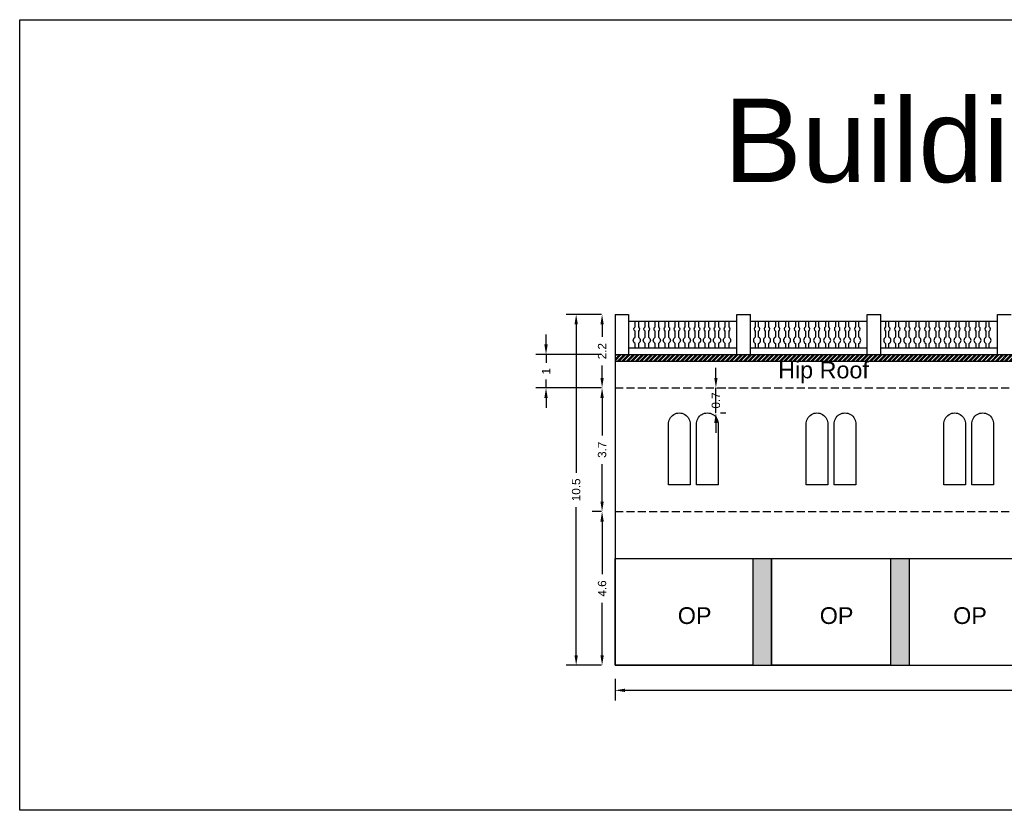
# Model space of a CAD drawing. Header units: metres. Extents: x 3416658 to 3417184, y -6712896 to -6712690.
# Tile 26 of 58: x 3416810 to 3416839, y -6712714 to -6712690. Entities that reach past the tile are written whole.
import ezdxf

# ---------------------------------------------------------------- set-up
doc = ezdxf.new("R2010")
doc.units = ezdxf.units.M
doc.linetypes.add('ACAD_ISO02W100', pattern=[15, 12, -3])
doc.layers.add('Dotted', color=7, linetype='ACAD_ISO02W100', plot=False)
doc.styles.get("Standard").update_dxf_attribs({"font": 'arial.ttf'})
doc.dimstyles.new('ISO-25', dxfattribs={"dimtxt": 0.25, "dimasz": 0.3, "dimexe": 0.3, "dimexo": 0.4, "dimgap": 0.2, "dimtad": 0, "dimdec": 1, "dimdsep": 46, "dimtxsty": 'Standard', "dimcen": 2.5, "dimadec": 0, "dimazin": 0, "dimtfac": 1, "dimtdec": 1, "dimtmove": 0, "dimatfit": 3, "dimfxl": 1, "dimarcsym": 0})

# ---------------------------------------------------------------- blocks, each defined once
blk = doc.blocks.new('*D26')
at = {"color": 0, "lineweight": -2, "transparency": 16777216}
for p, q in [((3416826.963, -6712698.9), (3416826.676, -6712698.9)), ((3416826.976, -6712699.2), (3416826.976, -6712699.572)), ((3416826.976, -6712700.8), (3416826.976, -6712700.429)), ((3416826.963, -6712701.1), (3416826.676, -6712701.1))]:
    blk.add_line(p, q, dxfattribs=at)
at = {"color": 0, "transparency": 16777216}
for points in [[(3416826.926, -6712699.2), (3416827.026, -6712699.2), (3416826.976, -6712698.9)], [(3416826.926, -6712700.8), (3416827.026, -6712700.8), (3416826.976, -6712701.1)]]:
    blk.add_solid(points, dxfattribs=at)
at = {"layer": 'Defpoints', "color": 0, "transparency": 16777216}
for p in [(3416826.976, -6712698.9), (3416827.363, -6712698.9), (3416827.363, -6712701.1)]:
    blk.add_point(p, dxfattribs=at)
at = {"color": 0, "transparency": 16777216, "insert": (3416826.976, -6712700), "char_height": 0.25, "attachment_point": 5, "rotation": 90}
blk.add_mtext('2.2', dxfattribs=at)
blk = doc.blocks.new('*D27')
at = {"color": 0, "lineweight": -2, "transparency": 16777216}
for p, q in [((3416827.363, -6712709.8), (3416827.363, -6712710.448)), ((3416865.363, -6712709.8), (3416865.363, -6712710.448)), ((3416827.663, -6712710.148), (3416845.983, -6712710.148)), ((3416865.063, -6712710.148), (3416846.742, -6712710.148))]:
    blk.add_line(p, q, dxfattribs=at)
at = {"color": 0, "transparency": 16777216}
for points in [[(3416827.663, -6712710.098), (3416827.663, -6712710.198), (3416827.363, -6712710.148)], [(3416865.063, -6712710.098), (3416865.063, -6712710.198), (3416865.363, -6712710.148)]]:
    blk.add_solid(points, dxfattribs=at)
at = {"layer": 'Defpoints', "color": 0, "transparency": 16777216}
for p in [(3416827.363, -6712709.4), (3416865.363, -6712709.4), (3416865.363, -6712710.148)]:
    blk.add_point(p, dxfattribs=at)
at = {"color": 0, "transparency": 16777216, "insert": (3416846.363, -6712710.148), "char_height": 0.25, "attachment_point": 5}
blk.add_mtext('38', dxfattribs=at)
blk = doc.blocks.new('*D24')
at = {"color": 0, "lineweight": -2, "transparency": 16777216}
for p, q in [((3416826.963, -6712698.9), (3416825.9, -6712698.9)), ((3416826.2, -6712699.2), (3416826.2, -6712703.636)), ((3416826.2, -6712709.1), (3416826.2, -6712704.664)), ((3416826.963, -6712709.4), (3416825.9, -6712709.4))]:
    blk.add_line(p, q, dxfattribs=at)
at = {"color": 0, "transparency": 16777216}
for points in [[(3416826.15, -6712699.2), (3416826.25, -6712699.2), (3416826.2, -6712698.9)], [(3416826.15, -6712709.1), (3416826.25, -6712709.1), (3416826.2, -6712709.4)]]:
    blk.add_solid(points, dxfattribs=at)
at = {"layer": 'Defpoints', "color": 0, "transparency": 16777216}
for p in [(3416826.2, -6712698.9), (3416827.363, -6712698.9), (3416827.363, -6712709.4)]:
    blk.add_point(p, dxfattribs=at)
at = {"color": 0, "transparency": 16777216, "insert": (3416826.2, -6712704.15), "char_height": 0.25, "attachment_point": 5, "rotation": 90}
blk.add_mtext('10.5', dxfattribs=at)
blk = doc.blocks.new('*D28')
at = {"color": 0, "lineweight": -2, "transparency": 16777216}
for p, q in [((3416826.963, -6712704.8), (3416826.676, -6712704.8)), ((3416826.976, -6712705.1), (3416826.976, -6712706.668)), ((3416826.976, -6712709.1), (3416826.976, -6712707.533)), ((3416826.963, -6712709.4), (3416826.676, -6712709.4))]:
    blk.add_line(p, q, dxfattribs=at)
at = {"color": 0, "transparency": 16777216}
for points in [[(3416826.926, -6712705.1), (3416827.026, -6712705.1), (3416826.976, -6712704.8)], [(3416826.926, -6712709.1), (3416827.026, -6712709.1), (3416826.976, -6712709.4)]]:
    blk.add_solid(points, dxfattribs=at)
at = {"layer": 'Defpoints', "color": 0, "transparency": 16777216}
for p in [(3416826.976, -6712704.8), (3416827.363, -6712704.8), (3416827.363, -6712709.4)]:
    blk.add_point(p, dxfattribs=at)
at = {"color": 0, "transparency": 16777216, "insert": (3416826.976, -6712707.1), "char_height": 0.25, "attachment_point": 5, "rotation": 90}
blk.add_mtext('4.6', dxfattribs=at)
blk = doc.blocks.new('*D25')
at = {"color": 0, "lineweight": -2, "transparency": 16777216}
for p, q in [((3416826.963, -6712701.1), (3416826.676, -6712701.1)), ((3416826.976, -6712701.4), (3416826.976, -6712702.523)), ((3416826.976, -6712704.5), (3416826.976, -6712703.378)), ((3416826.963, -6712704.8), (3416826.676, -6712704.8))]:
    blk.add_line(p, q, dxfattribs=at)
at = {"color": 0, "transparency": 16777216}
for points in [[(3416826.926, -6712701.4), (3416827.026, -6712701.4), (3416826.976, -6712701.1)], [(3416826.926, -6712704.5), (3416827.026, -6712704.5), (3416826.976, -6712704.8)]]:
    blk.add_solid(points, dxfattribs=at)
at = {"layer": 'Defpoints', "color": 0, "transparency": 16777216}
for p in [(3416826.976, -6712701.1), (3416827.363, -6712701.1), (3416827.363, -6712704.8)]:
    blk.add_point(p, dxfattribs=at)
at = {"color": 0, "transparency": 16777216, "insert": (3416826.976, -6712702.95), "char_height": 0.25, "attachment_point": 5, "rotation": 90}
blk.add_mtext('3.7', dxfattribs=at)
blk = doc.blocks.new('*D29')
at = {"color": 0, "lineweight": -2, "transparency": 16777216}
for p, q in [((3416830.382, -6712700.8), (3416830.382, -6712700.5)), ((3416830.382, -6712701.848), (3416830.382, -6712701.1)), ((3416830.408, -6712701.1), (3416830.682, -6712701.1)), ((3416830.523, -6712701.848), (3416830.682, -6712701.848)), ((3416830.382, -6712702.148), (3416830.382, -6712702.448))]:
    blk.add_line(p, q, dxfattribs=at)
at = {"color": 0, "transparency": 16777216}
for points in [[(3416830.332, -6712700.8), (3416830.432, -6712700.8), (3416830.382, -6712701.1)], [(3416830.332, -6712702.148), (3416830.432, -6712702.148), (3416830.382, -6712701.848)]]:
    blk.add_solid(points, dxfattribs=at)
at = {"layer": 'Defpoints', "color": 0, "transparency": 16777216}
for p in [(3416830.008, -6712701.1), (3416830.382, -6712701.1), (3416830.123, -6712701.848)]:
    blk.add_point(p, dxfattribs=at)
at = {"color": 0, "transparency": 16777216, "insert": (3416830.382, -6712701.474), "char_height": 0.25, "attachment_point": 5, "rotation": 90}
blk.add_mtext('0.7', dxfattribs=at)
blk = doc.blocks.new('*D119')
at = {"color": 0, "lineweight": -2, "transparency": 16777216}
for p, q in [((3416825.298, -6712699.8), (3416825.298, -6712699.5)), ((3416826.963, -6712700.1), (3416824.998, -6712700.1)), ((3416825.298, -6712700.1), (3416825.298, -6712700.354)), ((3416825.298, -6712701.1), (3416825.298, -6712700.846)), ((3416826.963, -6712701.1), (3416824.998, -6712701.1)), ((3416825.298, -6712701.4), (3416825.298, -6712701.7))]:
    blk.add_line(p, q, dxfattribs=at)
at = {"color": 0, "transparency": 16777216}
for points in [[(3416825.248, -6712699.8), (3416825.348, -6712699.8), (3416825.298, -6712700.1)], [(3416825.248, -6712701.4), (3416825.348, -6712701.4), (3416825.298, -6712701.1)]]:
    blk.add_solid(points, dxfattribs=at)
at = {"layer": 'Defpoints', "color": 0, "transparency": 16777216}
for p in [(3416825.298, -6712700.1), (3416827.363, -6712700.1), (3416827.363, -6712701.1)]:
    blk.add_point(p, dxfattribs=at)
at = {"color": 0, "transparency": 16777216, "insert": (3416825.298, -6712700.6), "char_height": 0.25, "attachment_point": 5, "rotation": 90}
blk.add_mtext('1', dxfattribs=at)

msp = doc.modelspace()

# ---------------------------------------------------------------- hatches: boundary and pattern name
h = msp.add_hatch()
h.set_pattern_fill('ANSI32', color=256, scale=0.01)
h.set_pattern_definition([(45, (24.05577, 0), (-0.067351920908, 0.067351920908), []), (45, (24.10067, 0), (-0.067351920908, 0.067351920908), [])])
h.paths.add_polyline_path([(3416865.363, -6712700.3), (3416865.363, -6712700.1), (3416827.363, -6712700.1), (3416827.363, -6712700.3)])
h = msp.add_hatch(color=256)
h.dxf.hatch_style = 1
h.paths.add_polyline_path([(3416832.044, -6712706.2), (3416831.485, -6712706.2), (3416831.485, -6712709.4), (3416832.044, -6712709.4)])
h.paths.add_polyline_path([(3416836.164, -6712706.2), (3416835.605, -6712706.2), (3416835.605, -6712709.4), (3416836.164, -6712709.4)])
h.paths.add_polyline_path([(3416840.284, -6712706.2), (3416839.725, -6712706.2), (3416839.725, -6712709.4), (3416840.284, -6712709.4)])
h.paths.add_polyline_path([(3416844.404, -6712706.2), (3416843.845, -6712706.2), (3416843.845, -6712709.4), (3416844.404, -6712709.4)])
h.paths.add_polyline_path([(3416848.524, -6712706.2), (3416847.965, -6712706.2), (3416847.965, -6712709.4), (3416848.524, -6712709.4)])
h.paths.add_polyline_path([(3416852.644, -6712706.2), (3416852.085, -6712706.2), (3416852.085, -6712709.4), (3416852.644, -6712709.4)])
h.paths.add_polyline_path([(3416856.764, -6712706.2), (3416856.205, -6712706.2), (3416856.205, -6712709.4), (3416856.764, -6712709.4)])
h.paths.add_polyline_path([(3416860.884, -6712706.2), (3416860.325, -6712706.2), (3416860.325, -6712709.4), (3416860.884, -6712709.4)])
h.paths.add_polyline_path([(3416865.363, -6712706.2), (3416864.803, -6712706.2), (3416864.803, -6712709.4), (3416865.363, -6712709.4)])

# ---------------------------------------------------------------- linework, layer by layer
for p, q in [((3416827.363, -6712698.9), (3416827.363, -6712709.4)), ((3416827.763, -6712698.9), (3416827.763, -6712700.1)), ((3416827.363, -6712709.4), (3416836.163, -6712709.4))]:
    msp.add_line(p, q)
for points in [[(3416809.548, -6712690.082), (3416876.425, -6712690.082), (3416876.425, -6712713.738), (3416809.548, -6712713.738)], [(3416827.363, -6712706.2), (3416831.485, -6712706.2), (3416831.485, -6712709.4), (3416827.363, -6712709.4)], [(3416832.044, -6712706.2), (3416835.605, -6712706.2), (3416835.605, -6712709.4), (3416832.044, -6712709.4)]]:
    msp.add_lwpolyline(points, close=True)
for points in [[(3416827.363, -6712698.9), (3416827.763, -6712698.9)], [(3416831.013, -6712700.1), (3416831.013, -6712698.9)], [(3416831.013, -6712698.9), (3416831.413, -6712698.9)], [(3416831.413, -6712700.1), (3416831.413, -6712698.9)], [(3416834.913, -6712700.1), (3416834.913, -6712698.9)], [(3416834.913, -6712698.9), (3416835.313, -6712698.9)], [(3416835.313, -6712700.1), (3416835.313, -6712698.9)], [(3416838.813, -6712700.1), (3416838.813, -6712698.9)], [(3416838.813, -6712698.9), (3416839.213, -6712698.9)], [(3416827.763, -6712699.1), (3416831.013, -6712699.1)], [(3416831.413, -6712699.1), (3416834.913, -6712699.1)], [(3416835.313, -6712699.1), (3416838.813, -6712699.1)], [(3416827.363, -6712700.1), (3416865.363, -6712700.1)], [(3416827.763, -6712699.9), (3416831.013, -6712699.9)], [(3416831.413, -6712699.9), (3416834.913, -6712699.9)], [(3416835.313, -6712699.9), (3416838.813, -6712699.9)], [(3416827.363, -6712700.3), (3416865.363, -6712700.3)], [(3416827.363, -6712706.2), (3416865.363, -6712706.2)], [(3416831.485, -6712706.2), (3416831.485, -6712709.4)], [(3416832.044, -6712706.2), (3416832.044, -6712709.4)], [(3416835.605, -6712706.2), (3416835.605, -6712709.4)], [(3416836.164, -6712706.2), (3416836.164, -6712709.4)], [(3416827.363, -6712709.4), (3416865.363, -6712709.4)]]:
    msp.add_lwpolyline(points)
for points in [[(3416827.964, -6712699.9), (3416827.964, -6712699.77, -0.59952), (3416827.964, -6712699.583), (3416827.964, -6712699.403, -0.504557), (3416827.964, -6712699.268), (3416827.964, -6712699.1)], [(3416828.064, -6712699.1), (3416828.064, -6712699.268, -0.504557), (3416828.064, -6712699.403), (3416828.064, -6712699.583, -0.59952), (3416828.064, -6712699.77), (3416828.064, -6712699.9)], [(3416828.264, -6712699.9), (3416828.264, -6712699.77, -0.59952), (3416828.264, -6712699.583), (3416828.264, -6712699.403, -0.504557), (3416828.264, -6712699.268), (3416828.264, -6712699.1)], [(3416828.364, -6712699.1), (3416828.364, -6712699.268, -0.504557), (3416828.364, -6712699.403), (3416828.364, -6712699.583, -0.59952), (3416828.364, -6712699.77), (3416828.364, -6712699.9)], [(3416828.564, -6712699.9), (3416828.564, -6712699.77, -0.59952), (3416828.564, -6712699.583), (3416828.564, -6712699.403, -0.504557), (3416828.564, -6712699.268), (3416828.564, -6712699.1)], [(3416828.664, -6712699.1), (3416828.664, -6712699.268, -0.504557), (3416828.664, -6712699.403), (3416828.664, -6712699.583, -0.59952), (3416828.664, -6712699.77), (3416828.664, -6712699.9)], [(3416828.864, -6712699.9), (3416828.864, -6712699.77, -0.59952), (3416828.864, -6712699.583), (3416828.864, -6712699.403, -0.504557), (3416828.864, -6712699.268), (3416828.864, -6712699.1)], [(3416828.964, -6712699.1), (3416828.964, -6712699.268, -0.504557), (3416828.964, -6712699.403), (3416828.964, -6712699.583, -0.59952), (3416828.964, -6712699.77), (3416828.964, -6712699.9)], [(3416829.164, -6712699.9), (3416829.164, -6712699.77, -0.59952), (3416829.164, -6712699.583), (3416829.164, -6712699.403, -0.504557), (3416829.164, -6712699.268), (3416829.164, -6712699.1)], [(3416829.264, -6712699.1), (3416829.264, -6712699.268, -0.504557), (3416829.264, -6712699.403), (3416829.264, -6712699.583, -0.59952), (3416829.264, -6712699.77), (3416829.264, -6712699.9)], [(3416829.464, -6712699.9), (3416829.464, -6712699.77, -0.59952), (3416829.464, -6712699.583), (3416829.464, -6712699.403, -0.504557), (3416829.464, -6712699.268), (3416829.464, -6712699.1)], [(3416829.564, -6712699.1), (3416829.564, -6712699.268, -0.504557), (3416829.564, -6712699.403), (3416829.564, -6712699.583, -0.59952), (3416829.564, -6712699.77), (3416829.564, -6712699.9)], [(3416829.764, -6712699.9), (3416829.764, -6712699.77, -0.59952), (3416829.764, -6712699.583), (3416829.764, -6712699.403, -0.504557), (3416829.764, -6712699.268), (3416829.764, -6712699.1)], [(3416829.864, -6712699.1), (3416829.864, -6712699.268, -0.504557), (3416829.864, -6712699.403), (3416829.864, -6712699.583, -0.59952), (3416829.864, -6712699.77), (3416829.864, -6712699.9)], [(3416830.064, -6712699.9), (3416830.064, -6712699.77, -0.59952), (3416830.064, -6712699.583), (3416830.064, -6712699.403, -0.504557), (3416830.064, -6712699.268), (3416830.064, -6712699.1)], [(3416830.164, -6712699.1), (3416830.164, -6712699.268, -0.504557), (3416830.164, -6712699.403), (3416830.164, -6712699.583, -0.59952), (3416830.164, -6712699.77), (3416830.164, -6712699.9)], [(3416830.364, -6712699.9), (3416830.364, -6712699.77, -0.59952), (3416830.364, -6712699.583), (3416830.364, -6712699.403, -0.504557), (3416830.364, -6712699.268), (3416830.364, -6712699.1)], [(3416830.464, -6712699.1), (3416830.464, -6712699.268, -0.504557), (3416830.464, -6712699.403), (3416830.464, -6712699.583, -0.59952), (3416830.464, -6712699.77), (3416830.464, -6712699.9)], [(3416830.664, -6712699.9), (3416830.664, -6712699.77, -0.59952), (3416830.664, -6712699.583), (3416830.664, -6712699.403, -0.504557), (3416830.664, -6712699.268), (3416830.664, -6712699.1)], [(3416830.764, -6712699.1), (3416830.764, -6712699.268, -0.504557), (3416830.764, -6712699.403), (3416830.764, -6712699.583, -0.59952), (3416830.764, -6712699.77), (3416830.764, -6712699.9)], [(3416831.561, -6712699.1), (3416831.561, -6712699.268, 0.504557), (3416831.561, -6712699.403), (3416831.561, -6712699.583, 0.59952), (3416831.561, -6712699.77), (3416831.561, -6712699.9)], [(3416831.661, -6712699.9), (3416831.661, -6712699.77, 0.59952), (3416831.661, -6712699.583), (3416831.661, -6712699.403, 0.504557), (3416831.661, -6712699.268), (3416831.661, -6712699.1)], [(3416831.861, -6712699.1), (3416831.861, -6712699.268, 0.504557), (3416831.861, -6712699.403), (3416831.861, -6712699.583, 0.59952), (3416831.861, -6712699.77), (3416831.861, -6712699.9)], [(3416831.961, -6712699.9), (3416831.961, -6712699.77, 0.59952), (3416831.961, -6712699.583), (3416831.961, -6712699.403, 0.504557), (3416831.961, -6712699.268), (3416831.961, -6712699.1)], [(3416832.161, -6712699.1), (3416832.161, -6712699.268, 0.504557), (3416832.161, -6712699.403), (3416832.161, -6712699.583, 0.59952), (3416832.161, -6712699.77), (3416832.161, -6712699.9)], [(3416832.261, -6712699.9), (3416832.261, -6712699.77, 0.59952), (3416832.261, -6712699.583), (3416832.261, -6712699.403, 0.504557), (3416832.261, -6712699.268), (3416832.261, -6712699.1)], [(3416832.461, -6712699.1), (3416832.461, -6712699.268, 0.504557), (3416832.461, -6712699.403), (3416832.461, -6712699.583, 0.59952), (3416832.461, -6712699.77), (3416832.461, -6712699.9)], [(3416832.561, -6712699.9), (3416832.561, -6712699.77, 0.59952), (3416832.561, -6712699.583), (3416832.561, -6712699.403, 0.504557), (3416832.561, -6712699.268), (3416832.561, -6712699.1)], [(3416832.761, -6712699.1), (3416832.761, -6712699.268, 0.504557), (3416832.761, -6712699.403), (3416832.761, -6712699.583, 0.59952), (3416832.761, -6712699.77), (3416832.761, -6712699.9)], [(3416832.861, -6712699.9), (3416832.861, -6712699.77, 0.59952), (3416832.861, -6712699.583), (3416832.861, -6712699.403, 0.504557), (3416832.861, -6712699.268), (3416832.861, -6712699.1)], [(3416833.061, -6712699.1), (3416833.061, -6712699.268, 0.504557), (3416833.061, -6712699.403), (3416833.061, -6712699.583, 0.59952), (3416833.061, -6712699.77), (3416833.061, -6712699.9)], [(3416833.161, -6712699.9), (3416833.161, -6712699.77, 0.59952), (3416833.161, -6712699.583), (3416833.161, -6712699.403, 0.504557), (3416833.161, -6712699.268), (3416833.161, -6712699.1)], [(3416833.361, -6712699.1), (3416833.361, -6712699.268, 0.504557), (3416833.361, -6712699.403), (3416833.361, -6712699.583, 0.59952), (3416833.361, -6712699.77), (3416833.361, -6712699.9)], [(3416833.461, -6712699.9), (3416833.461, -6712699.77, 0.59952), (3416833.461, -6712699.583), (3416833.461, -6712699.403, 0.504557), (3416833.461, -6712699.268), (3416833.461, -6712699.1)], [(3416833.661, -6712699.1), (3416833.661, -6712699.268, 0.504557), (3416833.661, -6712699.403), (3416833.661, -6712699.583, 0.59952), (3416833.661, -6712699.77), (3416833.661, -6712699.9)], [(3416833.761, -6712699.9), (3416833.761, -6712699.77, 0.59952), (3416833.761, -6712699.583), (3416833.761, -6712699.403, 0.504557), (3416833.761, -6712699.268), (3416833.761, -6712699.1)], [(3416833.961, -6712699.1), (3416833.961, -6712699.268, 0.504557), (3416833.961, -6712699.403), (3416833.961, -6712699.583, 0.59952), (3416833.961, -6712699.77), (3416833.961, -6712699.9)], [(3416834.061, -6712699.9), (3416834.061, -6712699.77, 0.59952), (3416834.061, -6712699.583), (3416834.061, -6712699.403, 0.504557), (3416834.061, -6712699.268), (3416834.061, -6712699.1)], [(3416834.261, -6712699.1), (3416834.261, -6712699.268, 0.504557), (3416834.261, -6712699.403), (3416834.261, -6712699.583, 0.59952), (3416834.261, -6712699.77), (3416834.261, -6712699.9)], [(3416834.361, -6712699.9), (3416834.361, -6712699.77, 0.59952), (3416834.361, -6712699.583), (3416834.361, -6712699.403, 0.504557), (3416834.361, -6712699.268), (3416834.361, -6712699.1)], [(3416834.561, -6712699.1), (3416834.561, -6712699.268, 0.504557), (3416834.561, -6712699.403), (3416834.561, -6712699.583, 0.59952), (3416834.561, -6712699.77), (3416834.561, -6712699.9)], [(3416834.661, -6712699.9), (3416834.661, -6712699.77, 0.59952), (3416834.661, -6712699.583), (3416834.661, -6712699.403, 0.504557), (3416834.661, -6712699.268), (3416834.661, -6712699.1)], [(3416835.461, -6712699.1), (3416835.461, -6712699.268, 0.504557), (3416835.461, -6712699.403), (3416835.461, -6712699.583, 0.59952), (3416835.461, -6712699.77), (3416835.461, -6712699.9)], [(3416835.561, -6712699.9), (3416835.561, -6712699.77, 0.59952), (3416835.561, -6712699.583), (3416835.561, -6712699.403, 0.504557), (3416835.561, -6712699.268), (3416835.561, -6712699.1)], [(3416835.761, -6712699.1), (3416835.761, -6712699.268, 0.504557), (3416835.761, -6712699.403), (3416835.761, -6712699.583, 0.59952), (3416835.761, -6712699.77), (3416835.761, -6712699.9)], [(3416835.861, -6712699.9), (3416835.861, -6712699.77, 0.59952), (3416835.861, -6712699.583), (3416835.861, -6712699.403, 0.504557), (3416835.861, -6712699.268), (3416835.861, -6712699.1)], [(3416836.061, -6712699.1), (3416836.061, -6712699.268, 0.504557), (3416836.061, -6712699.403), (3416836.061, -6712699.583, 0.59952), (3416836.061, -6712699.77), (3416836.061, -6712699.9)], [(3416836.161, -6712699.9), (3416836.161, -6712699.77, 0.59952), (3416836.161, -6712699.583), (3416836.161, -6712699.403, 0.504557), (3416836.161, -6712699.268), (3416836.161, -6712699.1)], [(3416836.361, -6712699.1), (3416836.361, -6712699.268, 0.504557), (3416836.361, -6712699.403), (3416836.361, -6712699.583, 0.59952), (3416836.361, -6712699.77), (3416836.361, -6712699.9)], [(3416836.461, -6712699.9), (3416836.461, -6712699.77, 0.59952), (3416836.461, -6712699.583), (3416836.461, -6712699.403, 0.504557), (3416836.461, -6712699.268), (3416836.461, -6712699.1)], [(3416836.661, -6712699.1), (3416836.661, -6712699.268, 0.504557), (3416836.661, -6712699.403), (3416836.661, -6712699.583, 0.59952), (3416836.661, -6712699.77), (3416836.661, -6712699.9)], [(3416836.761, -6712699.9), (3416836.761, -6712699.77, 0.59952), (3416836.761, -6712699.583), (3416836.761, -6712699.403, 0.504557), (3416836.761, -6712699.268), (3416836.761, -6712699.1)], [(3416836.961, -6712699.1), (3416836.961, -6712699.268, 0.504557), (3416836.961, -6712699.403), (3416836.961, -6712699.583, 0.59952), (3416836.961, -6712699.77), (3416836.961, -6712699.9)], [(3416837.061, -6712699.9), (3416837.061, -6712699.77, 0.59952), (3416837.061, -6712699.583), (3416837.061, -6712699.403, 0.504557), (3416837.061, -6712699.268), (3416837.061, -6712699.1)], [(3416837.261, -6712699.1), (3416837.261, -6712699.268, 0.504557), (3416837.261, -6712699.403), (3416837.261, -6712699.583, 0.59952), (3416837.261, -6712699.77), (3416837.261, -6712699.9)], [(3416837.361, -6712699.9), (3416837.361, -6712699.77, 0.59952), (3416837.361, -6712699.583), (3416837.361, -6712699.403, 0.504557), (3416837.361, -6712699.268), (3416837.361, -6712699.1)], [(3416837.561, -6712699.1), (3416837.561, -6712699.268, 0.504557), (3416837.561, -6712699.403), (3416837.561, -6712699.583, 0.59952), (3416837.561, -6712699.77), (3416837.561, -6712699.9)], [(3416837.661, -6712699.9), (3416837.661, -6712699.77, 0.59952), (3416837.661, -6712699.583), (3416837.661, -6712699.403, 0.504557), (3416837.661, -6712699.268), (3416837.661, -6712699.1)], [(3416837.861, -6712699.1), (3416837.861, -6712699.268, 0.504557), (3416837.861, -6712699.403), (3416837.861, -6712699.583, 0.59952), (3416837.861, -6712699.77), (3416837.861, -6712699.9)], [(3416837.961, -6712699.9), (3416837.961, -6712699.77, 0.59952), (3416837.961, -6712699.583), (3416837.961, -6712699.403, 0.504557), (3416837.961, -6712699.268), (3416837.961, -6712699.1)], [(3416838.161, -6712699.1), (3416838.161, -6712699.268, 0.504557), (3416838.161, -6712699.403), (3416838.161, -6712699.583, 0.59952), (3416838.161, -6712699.77), (3416838.161, -6712699.9)], [(3416838.261, -6712699.9), (3416838.261, -6712699.77, 0.59952), (3416838.261, -6712699.583), (3416838.261, -6712699.403, 0.504557), (3416838.261, -6712699.268), (3416838.261, -6712699.1)], [(3416838.461, -6712699.1), (3416838.461, -6712699.268, 0.504557), (3416838.461, -6712699.403), (3416838.461, -6712699.583, 0.59952), (3416838.461, -6712699.77), (3416838.461, -6712699.9)], [(3416838.561, -6712699.9), (3416838.561, -6712699.77, 0.59952), (3416838.561, -6712699.583), (3416838.561, -6712699.403, 0.504557), (3416838.561, -6712699.268), (3416838.561, -6712699.1)], [(3416829.608, -6712704), (3416828.963, -6712704), (3416828.963, -6712702.19, -1.057872), (3416829.608, -6712702.19), (3416829.608, -6712704)], [(3416830.446, -6712704), (3416829.8, -6712704), (3416829.8, -6712702.19, -1.057872), (3416830.446, -6712702.19), (3416830.446, -6712704)], [(3416833.728, -6712704), (3416833.083, -6712704), (3416833.083, -6712702.19, -1.057872), (3416833.728, -6712702.19), (3416833.728, -6712704)], [(3416834.566, -6712704), (3416833.92, -6712704), (3416833.92, -6712702.19, -1.057872), (3416834.566, -6712702.19), (3416834.566, -6712704)], [(3416837.848, -6712704), (3416837.203, -6712704), (3416837.203, -6712702.19, -1.057872), (3416837.848, -6712702.19), (3416837.848, -6712704)], [(3416838.686, -6712704), (3416838.04, -6712704), (3416838.04, -6712702.19, -1.057872), (3416838.686, -6712702.19), (3416838.686, -6712704)]]:
    msp.add_lwpolyline(points, format="xyb")
at = {"layer": 'Dotted', "ltscale": 0.02}
for points in [[(3416827.363, -6712701.1), (3416865.363, -6712701.1)], [(3416827.363, -6712704.8), (3416865.363, -6712704.8)]]:
    msp.add_lwpolyline(points, dxfattribs=at)

# ---------------------------------------------------------------- texts
at = {"attachment_point": 1}
for s, heights, insert, char_height in [('Building ID=IP-04', [0.517], (3416830.619, -6712692.443), 2.5), ('Hip Roof', [0], (3416832.243, -6712700.313), 0.5), ('OP', [0], (3416829.241, -6712707.663), 0.5), ('OP', [0], (3416833.489, -6712707.663), 0.5), ('OP', [0], (3416837.481, -6712707.663), 0.5)]:
    msp.add_mtext_dynamic_manual_height_columns(s, width=67.86454, gutter_width=12.5, heights=heights, dxfattribs=dict(at, insert=insert, char_height=char_height))

# ---------------------------------------------------------------- dimensions: what is measured, and where the dimension line sits
for base, p1, p2, picture, middle in [((3416826.2, -6712698.9), (3416827.363, -6712709.4), (3416827.363, -6712698.9), '*D24', (3416826.2, -6712704.15)), ((3416826.976, -6712698.9), (3416827.363, -6712701.1), (3416827.363, -6712698.9), '*D26', (3416826.976, -6712700)), ((3416825.298, -6712700.1), (3416827.363, -6712701.1), (3416827.363, -6712700.1), '*D119', (3416825.298, -6712700.6)), ((3416826.976, -6712704.8), (3416827.363, -6712709.4), (3416827.363, -6712704.8), '*D28', (3416826.976, -6712707.1))]:
    dim = msp.add_linear_dim(base=base, p1=p1, p2=p2, angle=90, dimstyle='ISO-25')
    dim.commit()
    dim.dimension.update_dxf_attribs({"geometry": picture, "text_midpoint": middle})
dim = msp.add_linear_dim(base=(3416830.382, -6712701.1), p1=(3416830.123, -6712701.848), p2=(3416830.008, -6712701.1), angle=90, dimstyle='ISO-25')
dim.commit()
dim.dimension.update_dxf_attribs({"geometry": '*D29', "text_midpoint": (3416830.382, -6712701.474), "dimtype": 160})
dim = msp.add_linear_dim(base=(3416826.976, -6712701.1), p1=(3416827.363, -6712704.8), p2=(3416827.363, -6712701.1), angle=90, dimstyle='ISO-25', override={"dimtmove": 1})
dim.commit()
dim.dimension.update_dxf_attribs({"geometry": '*D25', "text_midpoint": (3416826.976, -6712702.95)})
dim = msp.add_linear_dim(base=(3416865.363, -6712710.148), p1=(3416827.363, -6712709.4), p2=(3416865.363, -6712709.4), dimstyle='ISO-25')
dim.commit()
dim.dimension.update_dxf_attribs({"geometry": '*D27', "text_midpoint": (3416846.363, -6712710.148)})

doc.saveas('drawing.dxf')
